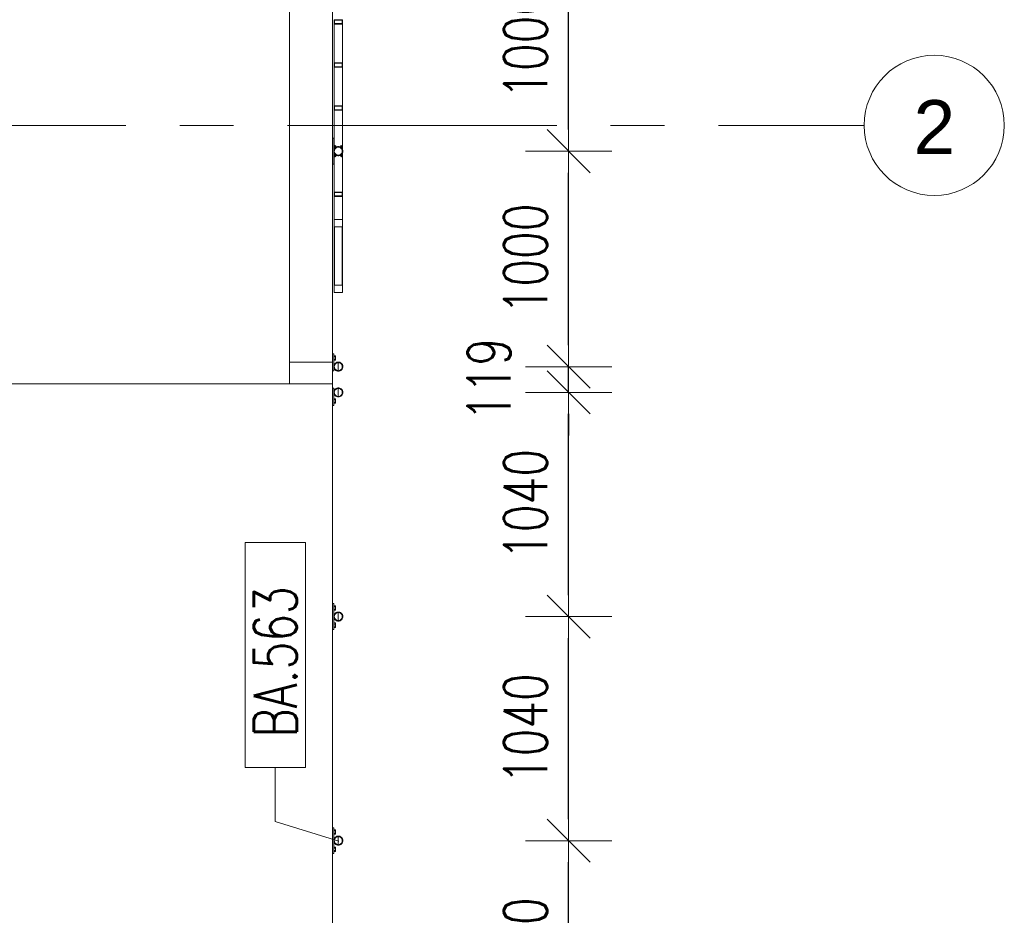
# Model space of a CAD drawing. Header units: millimetres. Extents: x 6807 to 7919, y 15387 to 15883.
# Tile 76 of 120: x 7642 to 7688, y 15550 to 15592. Entities that reach past the tile are written whole.
import ezdxf

# ---------------------------------------------------------------- set-up
doc = ezdxf.new("R2010")
doc.units = ezdxf.units.MM
doc.header["$LTSCALE"] = 10
doc.linetypes.add('MITTE', pattern=[2, 1.25, -0.25, 0.25, -0.25])
doc.layers.get('Defpoints').update_dxf_attribs({"color": 1})
for name, color, linetype, lineweight in [('PS_DIM', 4, 'Continuous', 13), ('PS_Object', 30, 'Continuous', 13), ('PS_Pos', 1, 'Continuous', 15), ('PS_SOLID', 7, 'Continuous', 30)]:
    doc.layers.add(name, color=color, linetype=linetype, lineweight=lineweight)
doc.styles.add('ARIAL', font='arial.ttf')
doc.styles.add('simplex', font='simplex.shx', dxfattribs={"width": 0.75})
doc.dimstyles.new('1_100_PRZ', dxfattribs={"dimtxt": 2, "dimasz": 1, "dimexe": 2, "dimexo": 5, "dimgap": 1, "dimtad": 1, "dimdec": 0, "dimlfac": 100, "dimtxsty": 'simplex', "dimblk": 'dimznak', "dimcen": 2, "dimse1": 1, "dimse2": 1, "dimclrd": 256, "dimclrt": 7, "dimadec": 1, "dimazin": 0, "dimtfac": 1, "dimtdec": 0, "dimtix": 1, "dimtmove": 2, "dimatfit": 3, "dimldrblk": 'dim-grot', "dimfxl": 1, "dimarcsym": 0})

# ---------------------------------------------------------------- blocks, each defined once
blk = doc.blocks.new('dim-grot')
blk.add_hatch(color=256).paths.add_polyline_path([(0, 0), (-2, 0.5), (-2, -0.5)])
blk.add_lwpolyline([(0, 0), (-2, 0.5), (-2, -0.5), (0, 0)])
blk = doc.blocks.new('dimznak')
at = {"color": 0}
for points in [[(0, 2), (0, -2)], [(-2, 0), (2, 0)]]:
    blk.add_lwpolyline(points, dxfattribs=at)
at = {"color": 2}
blk.add_lwpolyline([(1, 1), (-1, -1)], dxfattribs=at)
blk = doc.blocks.new('*D368')
at = {"layer": 'Defpoints', "color": 0, "transparency": 16777216}
for p in [(7656.694, 15575.744, -0.807), (7667.38, 15575.744), (7656.694, 15574.549, -0.807)]:
    blk.add_point(p, dxfattribs=at)
at = {"layer": 'PS_DIM', "lineweight": -2, "transparency": 16777216}
for p, q in [((7667.38, 15576.744), (7667.38, 15577.744)), ((7667.38, 15574.549), (7667.38, 15575.744)), ((7667.38, 15573.549), (7667.38, 15572.549))]:
    blk.add_line(p, q, dxfattribs=at)
for p, rotation in [((7667.38, 15575.744), 270), ((7667.38, 15574.549), 90)]:
    blk.add_blockref('dimznak', p, dxfattribs=dict(at, rotation=rotation))
at = {"layer": 'PS_DIM', "color": 7, "transparency": 16777216, "insert": (7663.686, 15575.147), "char_height": 2, "attachment_point": 5, "rotation": 90, "style": 'simplex'}
blk.add_mtext('119', dxfattribs=at)
blk = doc.blocks.new('*X309')
at = {"color": 1}
for p, q in [((7655.166, 15573.615), (7652.366, 15573.615)), ((7652.366, 15573.615), (7652.366, 15563.172)), ((7655.166, 15563.172), (7655.166, 15573.615)), ((7652.366, 15563.172), (7655.166, 15563.172)), ((7653.766, 15560.672), (7653.766, 15563.172)), ((7656.71, 15559.759), (7653.766, 15560.672))]:
    blk.add_line(p, q, dxfattribs=at)
at = {"color": 30, "style": 'simplex', "width": 0.75}
blk.add_text('BA.563', height=2, rotation=90, dxfattribs=at).set_placement((7654.766, 15564.572))

msp = doc.modelspace()

# ---------------------------------------------------------------- linework, layer by layer
at = {"layer": 'PS_DIM'}
for p, q in [((7656.694, 15575.533, -0.807), (7656.694, 15575.956, -0.807)), ((7656.694, 15574.338, -0.807), (7656.694, 15574.761, -0.807)), ((7656.694, 15563.938, -0.807), (7656.694, 15564.361, -0.807)), ((7656.694, 15553.538, -0.807), (7656.694, 15553.961, -0.807))]:
    msp.add_line(p, q, dxfattribs=at)
at = {"layer": 'PS_Object', "color": 5, "linetype": 'MITTE'}
msp.add_line((6854.332, 15586.942, -0.807), (7681.096, 15586.942, -0.807), dxfattribs=at)
at = {"layer": 'PS_Object', "color": 2}
msp.add_circle((7684.348, 15586.942, -0.807), 3.252, dxfattribs=at)
at = {"layer": 'PS_SOLID', "color": 253, "linetype": 'Continuous', "lineweight": 5}
for p, q in [((7654.422, 15727.447, -0.807), (7654.422, 15575.947, -0.807)), ((7656.422, 15575.947, -0.807), (7656.422, 15727.447, -0.807)), ((7654.422, 15575.947, -0.807), (7656.422, 15575.947, -0.807)), ((7654.422, 15575.947, -0.807), (7654.422, 15574.947, -0.807)), ((7656.422, 15574.947, -0.807), (7656.422, 15575.947, -0.807)), ((7654.422, 15574.947, -0.807), (7626.422, 15574.947, -0.807)), ((7656.422, 15574.947, -0.807), (7654.422, 15574.947, -0.807)), ((7656.422, 15521.947, -0.807), (7656.422, 15574.947, -0.807))]:
    msp.add_line(p, q, dxfattribs=at)
at = {"layer": 'PS_SOLID', "color": 133, "linetype": 'Continuous', "lineweight": 13}
for p, q in [((7656.874, 15591.845, -0.807), (7656.494, 15591.845, -0.807)), ((7656.494, 15591.845, -0.807), (7656.494, 15591.645, -0.807)), ((7656.494, 15591.645, -0.807), (7656.548, 15591.645, -0.807)), ((7656.494, 15591.645, -0.807), (7656.494, 15589.845, -0.807)), ((7656.514, 15591.665, -0.807), (7656.514, 15591.825, -0.807)), ((7656.514, 15591.825, -0.807), (7656.548, 15591.825, -0.807)), ((7656.874, 15591.665, -0.807), (7656.514, 15591.665, -0.807)), ((7656.548, 15591.825, -0.807), (7656.828, 15591.825, -0.807)), ((7656.548, 15591.645, -0.807), (7656.828, 15591.645, -0.807)), ((7656.828, 15591.825, -0.807), (7656.874, 15591.825, -0.807)), ((7656.828, 15591.645, -0.807), (7656.894, 15591.645, -0.807)), ((7656.894, 15591.845, -0.807), (7656.874, 15591.845, -0.807)), ((7656.874, 15591.825, -0.807), (7656.874, 15591.665, -0.807)), ((7656.894, 15591.645, -0.807), (7656.894, 15591.845, -0.807)), ((7656.894, 15589.845, -0.807), (7656.894, 15591.645, -0.807)), ((7656.874, 15589.845, -0.807), (7656.494, 15589.845, -0.807)), ((7656.494, 15589.845, -0.807), (7656.494, 15589.645, -0.807)), ((7656.514, 15589.665, -0.807), (7656.514, 15589.825, -0.807)), ((7656.514, 15589.825, -0.807), (7656.548, 15589.825, -0.807)), ((7656.548, 15589.825, -0.807), (7656.828, 15589.825, -0.807)), ((7656.828, 15589.825, -0.807), (7656.874, 15589.825, -0.807)), ((7656.894, 15589.845, -0.807), (7656.874, 15589.845, -0.807)), ((7656.874, 15589.825, -0.807), (7656.874, 15589.665, -0.807)), ((7656.894, 15589.645, -0.807), (7656.894, 15589.845, -0.807)), ((7656.494, 15589.645, -0.807), (7656.548, 15589.645, -0.807)), ((7656.494, 15589.645, -0.807), (7656.494, 15587.845, -0.807)), ((7656.874, 15589.665, -0.807), (7656.514, 15589.665, -0.807)), ((7656.548, 15589.645, -0.807), (7656.828, 15589.645, -0.807)), ((7656.828, 15589.645, -0.807), (7656.894, 15589.645, -0.807)), ((7656.894, 15587.845, -0.807), (7656.894, 15589.645, -0.807)), ((7656.874, 15587.845, -0.807), (7656.494, 15587.845, -0.807)), ((7656.494, 15587.845, -0.807), (7656.494, 15587.645, -0.807)), ((7656.494, 15587.645, -0.807), (7656.548, 15587.645, -0.807)), ((7656.494, 15587.645, -0.807), (7656.494, 15585.814, -0.807)), ((7656.514, 15587.665, -0.807), (7656.514, 15587.825, -0.807)), ((7656.514, 15587.825, -0.807), (7656.548, 15587.825, -0.807)), ((7656.874, 15587.665, -0.807), (7656.514, 15587.665, -0.807)), ((7656.548, 15587.825, -0.807), (7656.828, 15587.825, -0.807)), ((7656.548, 15587.645, -0.807), (7656.828, 15587.645, -0.807)), ((7656.828, 15587.825, -0.807), (7656.874, 15587.825, -0.807)), ((7656.828, 15587.645, -0.807), (7656.894, 15587.645, -0.807)), ((7656.894, 15587.845, -0.807), (7656.874, 15587.845, -0.807)), ((7656.874, 15587.825, -0.807), (7656.874, 15587.665, -0.807)), ((7656.894, 15587.645, -0.807), (7656.894, 15587.845, -0.807)), ((7656.894, 15585.814, -0.807), (7656.894, 15587.645, -0.807)), ((7656.482, 15586.345, -0.807), (7656.422, 15586.345, -0.807)), ((7656.422, 15586.345, -0.807), (7656.422, 15585.145, -0.807)), ((7656.422, 15586.205, -0.807), (7656.422, 15586.205, -0.807)), ((7656.482, 15586.133, -0.807), (7656.482, 15586.345, -0.807)), ((7656.494, 15586.249, -0.807), (7656.482, 15586.249, -0.807)), ((7656.482, 15586.197, -0.807), (7656.494, 15586.197, -0.807)), ((7656.422, 15586.085, -0.807), (7656.422, 15586.085, -0.807)), ((7656.482, 15585.74, -0.807), (7656.482, 15586.133, -0.807)), ((7656.494, 15586.093, -0.807), (7656.482, 15586.093, -0.807)), ((7656.482, 15586.041, -0.807), (7656.494, 15586.041, -0.807)), ((7656.484, 15585.777, -0.807), (7656.482, 15585.734, -0.807)), ((7656.482, 15585.734, -0.807), (7656.488, 15585.692, -0.807)), ((7656.482, 15585.333, -0.807), (7656.482, 15585.732, -0.807)), ((7656.495, 15585.818, -0.807), (7656.484, 15585.777, -0.807)), ((7656.488, 15585.692, -0.807), (7656.503, 15585.651, -0.807)), ((7656.514, 15585.857, -0.807), (7656.495, 15585.818, -0.807)), ((7656.5, 15585.828, -0.807), (7656.503, 15585.838, -0.807)), ((7656.503, 15585.838, -0.807), (7656.509, 15585.847, -0.807)), ((7656.508, 15585.735, -0.807), (7656.51, 15585.773, -0.807)), ((7656.514, 15585.698, -0.807), (7656.508, 15585.735, -0.807)), ((7656.51, 15585.773, -0.807), (7656.519, 15585.809, -0.807)), ((7656.54, 15585.891, -0.807), (7656.514, 15585.857, -0.807)), ((7656.527, 15585.663, -0.807), (7656.514, 15585.698, -0.807)), ((7656.519, 15585.809, -0.807), (7656.536, 15585.843, -0.807)), ((7656.52, 15585.865, -0.807), (7656.526, 15585.875, -0.807)), ((7656.524, 15585.97, -0.807), (7656.531, 15585.99, -0.807)), ((7656.524, 15585.97, -0.807), (7656.531, 15585.988, -0.807)), ((7656.531, 15585.951, -0.807), (7656.524, 15585.97, -0.807)), ((7656.531, 15585.979, -0.807), (7656.526, 15585.965, -0.807)), ((7656.526, 15585.964, -0.807), (7656.531, 15585.978, -0.807)), ((7656.526, 15585.875, -0.807), (7656.533, 15585.882, -0.807)), ((7656.531, 15585.99, -0.807), (7656.548, 15586, -0.807)), ((7656.531, 15585.988, -0.807), (7656.548, 15585.999, -0.807)), ((7656.548, 15585.989, -0.807), (7656.531, 15585.979, -0.807)), ((7656.531, 15585.978, -0.807), (7656.548, 15585.988, -0.807)), ((7656.548, 15585.941, -0.807), (7656.531, 15585.951, -0.807)), ((7656.536, 15585.843, -0.807), (7656.559, 15585.873, -0.807)), ((7656.572, 15585.919, -0.807), (7656.54, 15585.891, -0.807)), ((7656.548, 15586, -0.807), (7656.569, 15585.996, -0.807)), ((7656.548, 15585.999, -0.807), (7656.569, 15585.995, -0.807)), ((7656.569, 15585.986, -0.807), (7656.548, 15585.989, -0.807)), ((7656.548, 15585.988, -0.807), (7656.569, 15585.984, -0.807)), ((7656.569, 15585.944, -0.807), (7656.548, 15585.941, -0.807)), ((7656.548, 15585.898, -0.807), (7656.555, 15585.906, -0.807)), ((7656.555, 15585.906, -0.807), (7656.564, 15585.912, -0.807)), ((7656.559, 15585.873, -0.807), (7656.587, 15585.898, -0.807)), ((7656.569, 15585.996, -0.807), (7656.582, 15585.981, -0.807)), ((7656.569, 15585.995, -0.807), (7656.582, 15585.979, -0.807)), ((7656.582, 15585.97, -0.807), (7656.569, 15585.986, -0.807)), ((7656.569, 15585.984, -0.807), (7656.582, 15585.969, -0.807)), ((7656.582, 15585.96, -0.807), (7656.569, 15585.944, -0.807)), ((7656.61, 15585.94, -0.807), (7656.572, 15585.919, -0.807)), ((7656.582, 15585.981, -0.807), (7656.582, 15585.96, -0.807)), ((7656.582, 15585.924, -0.807), (7656.591, 15585.93, -0.807)), ((7656.587, 15585.898, -0.807), (7656.62, 15585.916, -0.807)), ((7656.591, 15585.93, -0.807), (7656.601, 15585.934, -0.807)), ((7656.651, 15585.952, -0.807), (7656.61, 15585.94, -0.807)), ((7656.62, 15585.943, -0.807), (7656.63, 15585.947, -0.807)), ((7656.62, 15585.916, -0.807), (7656.656, 15585.927, -0.807)), ((7656.63, 15585.947, -0.807), (7656.641, 15585.949, -0.807)), ((7656.694, 15585.957, -0.807), (7656.651, 15585.952, -0.807)), ((7656.656, 15585.927, -0.807), (7656.694, 15585.931, -0.807)), ((7656.662, 15585.954, -0.807), (7656.672, 15585.956, -0.807)), ((7656.672, 15585.956, -0.807), (7656.683, 15585.956, -0.807)), ((7656.736, 15585.952, -0.807), (7656.694, 15585.957, -0.807)), ((7656.694, 15585.931, -0.807), (7656.731, 15585.927, -0.807)), ((7656.704, 15585.956, -0.807), (7656.715, 15585.956, -0.807)), ((7656.715, 15585.956, -0.807), (7656.726, 15585.954, -0.807)), ((7656.731, 15585.927, -0.807), (7656.767, 15585.916, -0.807)), ((7656.777, 15585.94, -0.807), (7656.736, 15585.952, -0.807)), ((7656.747, 15585.949, -0.807), (7656.757, 15585.947, -0.807)), ((7656.757, 15585.947, -0.807), (7656.767, 15585.943, -0.807)), ((7656.767, 15585.916, -0.807), (7656.8, 15585.898, -0.807)), ((7656.815, 15585.919, -0.807), (7656.777, 15585.94, -0.807)), ((7656.787, 15585.934, -0.807), (7656.796, 15585.93, -0.807)), ((7656.796, 15585.93, -0.807), (7656.805, 15585.924, -0.807)), ((7656.8, 15585.898, -0.807), (7656.828, 15585.873, -0.807)), ((7656.804, 15585.97, -0.807), (7656.811, 15585.99, -0.807)), ((7656.804, 15585.97, -0.807), (7656.811, 15585.988, -0.807)), ((7656.811, 15585.951, -0.807), (7656.804, 15585.97, -0.807)), ((7656.811, 15585.979, -0.807), (7656.806, 15585.965, -0.807)), ((7656.806, 15585.964, -0.807), (7656.811, 15585.978, -0.807)), ((7656.811, 15585.99, -0.807), (7656.828, 15586, -0.807)), ((7656.811, 15585.988, -0.807), (7656.828, 15585.999, -0.807)), ((7656.828, 15585.989, -0.807), (7656.811, 15585.979, -0.807)), ((7656.811, 15585.978, -0.807), (7656.828, 15585.988, -0.807)), ((7656.828, 15585.941, -0.807), (7656.811, 15585.951, -0.807)), ((7656.847, 15585.891, -0.807), (7656.815, 15585.919, -0.807)), ((7656.823, 15585.912, -0.807), (7656.832, 15585.906, -0.807)), ((7656.828, 15586, -0.807), (7656.849, 15585.996, -0.807)), ((7656.828, 15585.999, -0.807), (7656.849, 15585.995, -0.807)), ((7656.849, 15585.986, -0.807), (7656.828, 15585.989, -0.807)), ((7656.828, 15585.988, -0.807), (7656.849, 15585.984, -0.807)), ((7656.849, 15585.944, -0.807), (7656.828, 15585.941, -0.807)), ((7656.828, 15585.873, -0.807), (7656.851, 15585.843, -0.807)), ((7656.832, 15585.906, -0.807), (7656.839, 15585.898, -0.807)), ((7656.873, 15585.857, -0.807), (7656.847, 15585.891, -0.807)), ((7656.849, 15585.996, -0.807), (7656.862, 15585.981, -0.807)), ((7656.849, 15585.995, -0.807), (7656.862, 15585.979, -0.807)), ((7656.862, 15585.97, -0.807), (7656.849, 15585.986, -0.807)), ((7656.849, 15585.984, -0.807), (7656.862, 15585.969, -0.807)), ((7656.862, 15585.96, -0.807), (7656.849, 15585.944, -0.807)), ((7656.851, 15585.843, -0.807), (7656.868, 15585.809, -0.807)), ((7656.854, 15585.882, -0.807), (7656.861, 15585.875, -0.807)), ((7656.861, 15585.875, -0.807), (7656.867, 15585.865, -0.807)), ((7656.874, 15585.698, -0.807), (7656.861, 15585.663, -0.807)), ((7656.862, 15585.981, -0.807), (7656.862, 15585.96, -0.807)), ((7656.868, 15585.809, -0.807), (7656.877, 15585.773, -0.807)), ((7656.892, 15585.818, -0.807), (7656.873, 15585.857, -0.807)), ((7656.879, 15585.735, -0.807), (7656.874, 15585.698, -0.807)), ((7656.877, 15585.773, -0.807), (7656.879, 15585.735, -0.807)), ((7656.878, 15585.847, -0.807), (7656.884, 15585.838, -0.807)), ((7656.884, 15585.838, -0.807), (7656.888, 15585.828, -0.807)), ((7656.884, 15585.651, -0.807), (7656.899, 15585.692, -0.807)), ((7656.903, 15585.777, -0.807), (7656.892, 15585.818, -0.807)), ((7656.899, 15585.692, -0.807), (7656.905, 15585.734, -0.807)), ((7656.905, 15585.734, -0.807), (7656.903, 15585.777, -0.807)), ((7656.422, 15585.405, -0.807), (7656.422, 15585.405, -0.807)), ((7656.422, 15585.285, -0.807), (7656.422, 15585.285, -0.807)), ((7656.494, 15585.449, -0.807), (7656.482, 15585.449, -0.807)), ((7656.482, 15585.397, -0.807), (7656.494, 15585.397, -0.807)), ((7656.482, 15585.145, -0.807), (7656.482, 15585.333, -0.807)), ((7656.494, 15585.293, -0.807), (7656.482, 15585.293, -0.807)), ((7656.482, 15585.241, -0.807), (7656.494, 15585.241, -0.807)), ((7656.495, 15585.671, -0.807), (7656.494, 15585.676, -0.807)), ((7656.494, 15585.676, -0.807), (7656.494, 15583.845, -0.807)), ((7656.5, 15585.662, -0.807), (7656.495, 15585.671, -0.807)), ((7656.503, 15585.651, -0.807), (7656.526, 15585.615, -0.807)), ((7656.514, 15585.633, -0.807), (7656.509, 15585.642, -0.807)), ((7656.52, 15585.624, -0.807), (7656.514, 15585.633, -0.807)), ((7656.524, 15585.531, -0.807), (7656.531, 15585.55, -0.807)), ((7656.524, 15585.531, -0.807), (7656.531, 15585.549, -0.807)), ((7656.531, 15585.512, -0.807), (7656.524, 15585.531, -0.807)), ((7656.526, 15585.615, -0.807), (7656.555, 15585.584, -0.807)), ((7656.531, 15585.54, -0.807), (7656.526, 15585.526, -0.807)), ((7656.526, 15585.525, -0.807), (7656.531, 15585.539, -0.807)), ((7656.547, 15585.631, -0.807), (7656.527, 15585.663, -0.807)), ((7656.531, 15585.55, -0.807), (7656.548, 15585.561, -0.807)), ((7656.531, 15585.549, -0.807), (7656.548, 15585.559, -0.807)), ((7656.548, 15585.55, -0.807), (7656.531, 15585.54, -0.807)), ((7656.531, 15585.539, -0.807), (7656.548, 15585.549, -0.807)), ((7656.548, 15585.502, -0.807), (7656.531, 15585.512, -0.807)), ((7656.54, 15585.599, -0.807), (7656.533, 15585.607, -0.807)), ((7656.548, 15585.592, -0.807), (7656.54, 15585.599, -0.807)), ((7656.572, 15585.604, -0.807), (7656.547, 15585.631, -0.807)), ((7656.548, 15585.561, -0.807), (7656.569, 15585.557, -0.807)), ((7656.548, 15585.559, -0.807), (7656.569, 15585.556, -0.807)), ((7656.569, 15585.546, -0.807), (7656.548, 15585.55, -0.807)), ((7656.548, 15585.549, -0.807), (7656.569, 15585.545, -0.807)), ((7656.569, 15585.505, -0.807), (7656.548, 15585.502, -0.807)), ((7656.555, 15585.584, -0.807), (7656.591, 15585.559, -0.807)), ((7656.572, 15585.571, -0.807), (7656.564, 15585.578, -0.807)), ((7656.569, 15585.557, -0.807), (7656.582, 15585.541, -0.807)), ((7656.569, 15585.556, -0.807), (7656.582, 15585.54, -0.807)), ((7656.582, 15585.531, -0.807), (7656.569, 15585.546, -0.807)), ((7656.569, 15585.545, -0.807), (7656.582, 15585.53, -0.807)), ((7656.582, 15585.521, -0.807), (7656.569, 15585.505, -0.807)), ((7656.603, 15585.582, -0.807), (7656.572, 15585.604, -0.807)), ((7656.582, 15585.566, -0.807), (7656.572, 15585.571, -0.807)), ((7656.582, 15585.541, -0.807), (7656.582, 15585.521, -0.807)), ((7656.591, 15585.559, -0.807), (7656.63, 15585.543, -0.807)), ((7656.61, 15585.55, -0.807), (7656.601, 15585.555, -0.807)), ((7656.638, 15585.567, -0.807), (7656.603, 15585.582, -0.807)), ((7656.62, 15585.547, -0.807), (7656.61, 15585.55, -0.807)), ((7656.63, 15585.543, -0.807), (7656.672, 15585.534, -0.807)), ((7656.675, 15585.56, -0.807), (7656.638, 15585.567, -0.807)), ((7656.651, 15585.537, -0.807), (7656.641, 15585.54, -0.807)), ((7656.662, 15585.536, -0.807), (7656.651, 15585.537, -0.807)), ((7656.672, 15585.534, -0.807), (7656.715, 15585.534, -0.807)), ((7656.712, 15585.56, -0.807), (7656.675, 15585.56, -0.807)), ((7656.694, 15585.533, -0.807), (7656.683, 15585.534, -0.807)), ((7656.704, 15585.534, -0.807), (7656.694, 15585.533, -0.807)), ((7656.749, 15585.567, -0.807), (7656.712, 15585.56, -0.807)), ((7656.715, 15585.534, -0.807), (7656.757, 15585.543, -0.807)), ((7656.736, 15585.537, -0.807), (7656.726, 15585.536, -0.807)), ((7656.747, 15585.54, -0.807), (7656.736, 15585.537, -0.807)), ((7656.784, 15585.582, -0.807), (7656.749, 15585.567, -0.807)), ((7656.757, 15585.543, -0.807), (7656.796, 15585.559, -0.807)), ((7656.777, 15585.55, -0.807), (7656.767, 15585.547, -0.807)), ((7656.787, 15585.555, -0.807), (7656.777, 15585.55, -0.807)), ((7656.815, 15585.604, -0.807), (7656.784, 15585.582, -0.807)), ((7656.796, 15585.559, -0.807), (7656.832, 15585.584, -0.807)), ((7656.804, 15585.531, -0.807), (7656.811, 15585.55, -0.807)), ((7656.804, 15585.531, -0.807), (7656.811, 15585.549, -0.807)), ((7656.811, 15585.512, -0.807), (7656.804, 15585.531, -0.807)), ((7656.815, 15585.571, -0.807), (7656.805, 15585.566, -0.807)), ((7656.811, 15585.54, -0.807), (7656.806, 15585.526, -0.807)), ((7656.806, 15585.525, -0.807), (7656.811, 15585.539, -0.807)), ((7656.811, 15585.55, -0.807), (7656.828, 15585.561, -0.807)), ((7656.811, 15585.549, -0.807), (7656.828, 15585.559, -0.807)), ((7656.828, 15585.55, -0.807), (7656.811, 15585.54, -0.807)), ((7656.811, 15585.539, -0.807), (7656.828, 15585.549, -0.807)), ((7656.828, 15585.502, -0.807), (7656.811, 15585.512, -0.807)), ((7656.841, 15585.631, -0.807), (7656.815, 15585.604, -0.807)), ((7656.823, 15585.578, -0.807), (7656.815, 15585.571, -0.807)), ((7656.828, 15585.561, -0.807), (7656.849, 15585.557, -0.807)), ((7656.828, 15585.559, -0.807), (7656.849, 15585.556, -0.807)), ((7656.849, 15585.546, -0.807), (7656.828, 15585.55, -0.807)), ((7656.828, 15585.549, -0.807), (7656.849, 15585.545, -0.807)), ((7656.849, 15585.505, -0.807), (7656.828, 15585.502, -0.807)), ((7656.832, 15585.584, -0.807), (7656.861, 15585.615, -0.807)), ((7656.847, 15585.599, -0.807), (7656.839, 15585.592, -0.807)), ((7656.861, 15585.663, -0.807), (7656.841, 15585.631, -0.807)), ((7656.854, 15585.607, -0.807), (7656.847, 15585.599, -0.807)), ((7656.849, 15585.557, -0.807), (7656.862, 15585.541, -0.807)), ((7656.849, 15585.556, -0.807), (7656.862, 15585.54, -0.807)), ((7656.862, 15585.531, -0.807), (7656.849, 15585.546, -0.807)), ((7656.849, 15585.545, -0.807), (7656.862, 15585.53, -0.807)), ((7656.862, 15585.521, -0.807), (7656.849, 15585.505, -0.807)), ((7656.861, 15585.615, -0.807), (7656.884, 15585.651, -0.807)), ((7656.862, 15585.541, -0.807), (7656.862, 15585.521, -0.807)), ((7656.873, 15585.633, -0.807), (7656.867, 15585.624, -0.807)), ((7656.878, 15585.642, -0.807), (7656.873, 15585.633, -0.807)), ((7656.892, 15585.671, -0.807), (7656.888, 15585.662, -0.807)), ((7656.894, 15585.676, -0.807), (7656.892, 15585.671, -0.807)), ((7656.894, 15583.845, -0.807), (7656.894, 15585.676, -0.807)), ((7656.422, 15585.145, -0.807), (7656.482, 15585.145, -0.807)), ((7656.525, 15583.845, -0.807), (7656.494, 15583.845, -0.807)), ((7656.494, 15583.845, -0.807), (7656.494, 15583.645, -0.807)), ((7656.494, 15583.645, -0.807), (7656.494, 15582.566, -0.807)), ((7656.494, 15583.645, -0.807), (7656.525, 15583.645, -0.807)), ((7656.514, 15583.665, -0.807), (7656.514, 15583.825, -0.807)), ((7656.514, 15583.825, -0.807), (7656.525, 15583.825, -0.807)), ((7656.525, 15583.665, -0.807), (7656.514, 15583.665, -0.807)), ((7656.531, 15583.845, -0.807), (7656.525, 15583.845, -0.807)), ((7656.525, 15583.825, -0.807), (7656.525, 15583.845, -0.807)), ((7656.525, 15583.825, -0.807), (7656.531, 15583.825, -0.807)), ((7656.531, 15583.665, -0.807), (7656.525, 15583.665, -0.807)), ((7656.525, 15583.645, -0.807), (7656.525, 15583.665, -0.807)), ((7656.525, 15583.645, -0.807), (7656.531, 15583.645, -0.807)), ((7656.548, 15583.845, -0.807), (7656.531, 15583.845, -0.807)), ((7656.531, 15583.825, -0.807), (7656.548, 15583.825, -0.807)), ((7656.548, 15583.665, -0.807), (7656.531, 15583.665, -0.807)), ((7656.531, 15583.645, -0.807), (7656.548, 15583.645, -0.807)), ((7656.569, 15583.845, -0.807), (7656.548, 15583.845, -0.807)), ((7656.548, 15583.825, -0.807), (7656.569, 15583.825, -0.807)), ((7656.569, 15583.665, -0.807), (7656.548, 15583.665, -0.807)), ((7656.548, 15583.645, -0.807), (7656.569, 15583.645, -0.807)), ((7656.582, 15583.845, -0.807), (7656.569, 15583.845, -0.807)), ((7656.569, 15583.825, -0.807), (7656.582, 15583.825, -0.807)), ((7656.582, 15583.665, -0.807), (7656.569, 15583.665, -0.807)), ((7656.569, 15583.645, -0.807), (7656.582, 15583.645, -0.807)), ((7656.805, 15583.845, -0.807), (7656.582, 15583.845, -0.807)), ((7656.582, 15583.845, -0.807), (7656.582, 15583.825, -0.807)), ((7656.582, 15583.825, -0.807), (7656.805, 15583.825, -0.807)), ((7656.805, 15583.665, -0.807), (7656.582, 15583.665, -0.807)), ((7656.582, 15583.665, -0.807), (7656.582, 15583.645, -0.807)), ((7656.582, 15583.645, -0.807), (7656.805, 15583.645, -0.807)), ((7656.811, 15583.845, -0.807), (7656.805, 15583.845, -0.807)), ((7656.805, 15583.825, -0.807), (7656.805, 15583.845, -0.807)), ((7656.805, 15583.825, -0.807), (7656.811, 15583.825, -0.807)), ((7656.811, 15583.665, -0.807), (7656.805, 15583.665, -0.807)), ((7656.805, 15583.645, -0.807), (7656.805, 15583.665, -0.807)), ((7656.805, 15583.645, -0.807), (7656.811, 15583.645, -0.807)), ((7656.828, 15583.845, -0.807), (7656.811, 15583.845, -0.807)), ((7656.811, 15583.825, -0.807), (7656.828, 15583.825, -0.807)), ((7656.828, 15583.665, -0.807), (7656.811, 15583.665, -0.807)), ((7656.811, 15583.645, -0.807), (7656.828, 15583.645, -0.807)), ((7656.849, 15583.845, -0.807), (7656.828, 15583.845, -0.807)), ((7656.828, 15583.825, -0.807), (7656.849, 15583.825, -0.807)), ((7656.849, 15583.665, -0.807), (7656.828, 15583.665, -0.807)), ((7656.828, 15583.645, -0.807), (7656.849, 15583.645, -0.807)), ((7656.862, 15583.845, -0.807), (7656.849, 15583.845, -0.807)), ((7656.849, 15583.825, -0.807), (7656.862, 15583.825, -0.807)), ((7656.862, 15583.665, -0.807), (7656.849, 15583.665, -0.807)), ((7656.849, 15583.645, -0.807), (7656.862, 15583.645, -0.807)), ((7656.894, 15583.845, -0.807), (7656.862, 15583.845, -0.807)), ((7656.862, 15583.845, -0.807), (7656.862, 15583.825, -0.807)), ((7656.862, 15583.825, -0.807), (7656.874, 15583.825, -0.807)), ((7656.874, 15583.665, -0.807), (7656.862, 15583.665, -0.807)), ((7656.862, 15583.665, -0.807), (7656.862, 15583.645, -0.807)), ((7656.862, 15583.645, -0.807), (7656.894, 15583.645, -0.807)), ((7656.874, 15583.825, -0.807), (7656.874, 15583.665, -0.807)), ((7656.894, 15583.645, -0.807), (7656.894, 15583.845, -0.807)), ((7656.894, 15582.566, -0.807), (7656.894, 15583.645, -0.807)), ((7656.494, 15582.566, -0.807), (7656.494, 15579.193, -0.807)), ((7656.494, 15582.566, -0.807), (7656.874, 15582.566, -0.807)), ((7656.874, 15582.566, -0.807), (7656.894, 15582.566, -0.807)), ((7656.894, 15579.193, -0.807), (7656.894, 15582.566, -0.807)), ((7656.514, 15582.228, -0.807), (7656.874, 15582.228, -0.807)), ((7656.514, 15579.53, -0.807), (7656.514, 15582.228, -0.807)), ((7656.874, 15582.228, -0.807), (7656.874, 15579.53, -0.807)), ((7656.548, 15579.53, -0.807), (7656.514, 15579.53, -0.807)), ((7656.828, 15579.53, -0.807), (7656.548, 15579.53, -0.807)), ((7656.874, 15579.53, -0.807), (7656.828, 15579.53, -0.807)), ((7656.494, 15579.193, -0.807), (7656.894, 15579.193, -0.807)), ((7656.482, 15576.345, -0.807), (7656.422, 15576.345, -0.807)), ((7656.422, 15576.345, -0.807), (7656.422, 15575.545, -0.807)), ((7656.422, 15576.205, -0.807), (7656.422, 15576.205, -0.807)), ((7656.482, 15576.133, -0.807), (7656.482, 15576.345, -0.807)), ((7656.557, 15576.249, -0.807), (7656.482, 15576.249, -0.807)), ((7656.482, 15576.197, -0.807), (7656.557, 15576.197, -0.807)), ((7656.482, 15575.757, -0.807), (7656.482, 15576.133, -0.807)), ((7656.557, 15576.093, -0.807), (7656.482, 15576.093, -0.807)), ((7656.557, 15576.197, -0.807), (7656.557, 15576.249, -0.807)), ((7656.557, 15576.093, -0.807), (7656.557, 15576.197, -0.807)), ((7656.557, 15576.041, -0.807), (7656.557, 15576.093, -0.807)), ((7656.422, 15576.085, -0.807), (7656.422, 15576.085, -0.807)), ((7656.482, 15576.041, -0.807), (7656.557, 15576.041, -0.807)), ((7656.488, 15575.798, -0.807), (7656.482, 15575.756, -0.807)), ((7656.482, 15575.756, -0.807), (7656.484, 15575.713, -0.807)), ((7656.482, 15575.545, -0.807), (7656.482, 15575.75, -0.807)), ((7656.484, 15575.713, -0.807), (7656.495, 15575.671, -0.807)), ((7656.503, 15575.838, -0.807), (7656.488, 15575.798, -0.807)), ((7656.495, 15575.671, -0.807), (7656.514, 15575.633, -0.807)), ((7656.526, 15575.875, -0.807), (7656.503, 15575.838, -0.807)), ((7656.508, 15575.754, -0.807), (7656.514, 15575.791, -0.807)), ((7656.51, 15575.717, -0.807), (7656.508, 15575.754, -0.807)), ((7656.519, 15575.68, -0.807), (7656.51, 15575.717, -0.807)), ((7656.514, 15575.791, -0.807), (7656.527, 15575.827, -0.807)), ((7656.514, 15575.633, -0.807), (7656.54, 15575.599, -0.807)), ((7656.536, 15575.646, -0.807), (7656.519, 15575.68, -0.807)), ((7656.555, 15575.906, -0.807), (7656.526, 15575.875, -0.807)), ((7656.527, 15575.827, -0.807), (7656.547, 15575.859, -0.807)), ((7656.559, 15575.617, -0.807), (7656.536, 15575.646, -0.807)), ((7656.547, 15575.859, -0.807), (7656.572, 15575.886, -0.807)), ((7656.591, 15575.93, -0.807), (7656.555, 15575.906, -0.807)), ((7656.572, 15575.886, -0.807), (7656.603, 15575.907, -0.807)), ((7656.63, 15575.947, -0.807), (7656.591, 15575.93, -0.807)), ((7656.603, 15575.907, -0.807), (7656.638, 15575.922, -0.807)), ((7656.672, 15575.956, -0.807), (7656.63, 15575.947, -0.807)), ((7656.638, 15575.922, -0.807), (7656.675, 15575.93, -0.807)), ((7656.712, 15575.956, -0.807), (7656.672, 15575.956, -0.807)), ((7656.675, 15575.93, -0.807), (7656.712, 15575.93, -0.807)), ((7656.715, 15575.956, -0.807), (7656.712, 15575.956, -0.807)), ((7656.712, 15575.93, -0.807), (7656.749, 15575.922, -0.807)), ((7656.757, 15575.947, -0.807), (7656.715, 15575.956, -0.807)), ((7656.749, 15575.922, -0.807), (7656.784, 15575.907, -0.807)), ((7656.796, 15575.93, -0.807), (7656.757, 15575.947, -0.807)), ((7656.784, 15575.907, -0.807), (7656.815, 15575.886, -0.807)), ((7656.832, 15575.906, -0.807), (7656.796, 15575.93, -0.807)), ((7656.815, 15575.886, -0.807), (7656.841, 15575.859, -0.807)), ((7656.851, 15575.646, -0.807), (7656.828, 15575.617, -0.807)), ((7656.861, 15575.875, -0.807), (7656.832, 15575.906, -0.807)), ((7656.841, 15575.859, -0.807), (7656.861, 15575.827, -0.807)), ((7656.847, 15575.599, -0.807), (7656.873, 15575.633, -0.807)), ((7656.868, 15575.68, -0.807), (7656.851, 15575.646, -0.807)), ((7656.884, 15575.838, -0.807), (7656.861, 15575.875, -0.807)), ((7656.861, 15575.827, -0.807), (7656.874, 15575.791, -0.807)), ((7656.877, 15575.717, -0.807), (7656.868, 15575.68, -0.807)), ((7656.873, 15575.633, -0.807), (7656.892, 15575.671, -0.807)), ((7656.874, 15575.791, -0.807), (7656.879, 15575.754, -0.807)), ((7656.879, 15575.754, -0.807), (7656.877, 15575.717, -0.807)), ((7656.899, 15575.798, -0.807), (7656.884, 15575.838, -0.807)), ((7656.892, 15575.671, -0.807), (7656.903, 15575.713, -0.807)), ((7656.905, 15575.756, -0.807), (7656.899, 15575.798, -0.807)), ((7656.903, 15575.713, -0.807), (7656.905, 15575.756, -0.807)), ((7656.422, 15575.545, -0.807), (7656.482, 15575.545, -0.807)), ((7656.54, 15575.599, -0.807), (7656.572, 15575.571, -0.807)), ((7656.587, 15575.592, -0.807), (7656.559, 15575.617, -0.807)), ((7656.572, 15575.571, -0.807), (7656.61, 15575.55, -0.807)), ((7656.62, 15575.574, -0.807), (7656.587, 15575.592, -0.807)), ((7656.61, 15575.55, -0.807), (7656.651, 15575.537, -0.807)), ((7656.656, 15575.563, -0.807), (7656.62, 15575.574, -0.807)), ((7656.651, 15575.537, -0.807), (7656.694, 15575.533, -0.807)), ((7656.694, 15575.559, -0.807), (7656.656, 15575.563, -0.807)), ((7656.731, 15575.563, -0.807), (7656.694, 15575.559, -0.807)), ((7656.694, 15575.533, -0.807), (7656.736, 15575.537, -0.807)), ((7656.767, 15575.574, -0.807), (7656.731, 15575.563, -0.807)), ((7656.736, 15575.537, -0.807), (7656.777, 15575.55, -0.807)), ((7656.8, 15575.592, -0.807), (7656.767, 15575.574, -0.807)), ((7656.777, 15575.55, -0.807), (7656.815, 15575.571, -0.807)), ((7656.828, 15575.617, -0.807), (7656.8, 15575.592, -0.807)), ((7656.815, 15575.571, -0.807), (7656.847, 15575.599, -0.807)), ((7656.482, 15574.75, -0.807), (7656.422, 15574.75, -0.807)), ((7656.422, 15574.75, -0.807), (7656.422, 15573.95, -0.807)), ((7656.482, 15574.563, -0.807), (7656.482, 15574.75, -0.807)), ((7656.591, 15574.735, -0.807), (7656.555, 15574.711, -0.807)), ((7656.63, 15574.752, -0.807), (7656.591, 15574.735, -0.807)), ((7656.603, 15574.713, -0.807), (7656.638, 15574.727, -0.807)), ((7656.672, 15574.761, -0.807), (7656.63, 15574.752, -0.807)), ((7656.638, 15574.727, -0.807), (7656.675, 15574.735, -0.807)), ((7656.712, 15574.761, -0.807), (7656.672, 15574.761, -0.807)), ((7656.675, 15574.735, -0.807), (7656.712, 15574.735, -0.807)), ((7656.715, 15574.761, -0.807), (7656.712, 15574.761, -0.807)), ((7656.712, 15574.735, -0.807), (7656.749, 15574.727, -0.807)), ((7656.757, 15574.752, -0.807), (7656.715, 15574.761, -0.807)), ((7656.749, 15574.727, -0.807), (7656.784, 15574.713, -0.807)), ((7656.796, 15574.735, -0.807), (7656.757, 15574.752, -0.807)), ((7656.832, 15574.711, -0.807), (7656.796, 15574.735, -0.807)), ((7656.488, 15574.603, -0.807), (7656.482, 15574.561, -0.807)), ((7656.482, 15574.561, -0.807), (7656.484, 15574.518, -0.807)), ((7656.482, 15574.138, -0.807), (7656.482, 15574.555, -0.807)), ((7656.484, 15574.518, -0.807), (7656.495, 15574.476, -0.807)), ((7656.503, 15574.643, -0.807), (7656.488, 15574.603, -0.807)), ((7656.495, 15574.476, -0.807), (7656.514, 15574.438, -0.807)), ((7656.526, 15574.68, -0.807), (7656.503, 15574.643, -0.807)), ((7656.508, 15574.559, -0.807), (7656.514, 15574.597, -0.807)), ((7656.51, 15574.522, -0.807), (7656.508, 15574.559, -0.807)), ((7656.519, 15574.485, -0.807), (7656.51, 15574.522, -0.807)), ((7656.514, 15574.597, -0.807), (7656.527, 15574.632, -0.807)), ((7656.514, 15574.438, -0.807), (7656.54, 15574.404, -0.807)), ((7656.536, 15574.452, -0.807), (7656.519, 15574.485, -0.807)), ((7656.555, 15574.711, -0.807), (7656.526, 15574.68, -0.807)), ((7656.527, 15574.632, -0.807), (7656.547, 15574.664, -0.807)), ((7656.559, 15574.422, -0.807), (7656.536, 15574.452, -0.807)), ((7656.54, 15574.404, -0.807), (7656.572, 15574.376, -0.807)), ((7656.547, 15574.664, -0.807), (7656.572, 15574.691, -0.807)), ((7656.587, 15574.397, -0.807), (7656.559, 15574.422, -0.807)), ((7656.572, 15574.691, -0.807), (7656.603, 15574.713, -0.807)), ((7656.572, 15574.376, -0.807), (7656.61, 15574.355, -0.807)), ((7656.62, 15574.379, -0.807), (7656.587, 15574.397, -0.807)), ((7656.61, 15574.355, -0.807), (7656.651, 15574.342, -0.807)), ((7656.656, 15574.368, -0.807), (7656.62, 15574.379, -0.807)), ((7656.651, 15574.342, -0.807), (7656.694, 15574.338, -0.807)), ((7656.694, 15574.364, -0.807), (7656.656, 15574.368, -0.807)), ((7656.731, 15574.368, -0.807), (7656.694, 15574.364, -0.807)), ((7656.694, 15574.338, -0.807), (7656.736, 15574.342, -0.807)), ((7656.767, 15574.379, -0.807), (7656.731, 15574.368, -0.807)), ((7656.736, 15574.342, -0.807), (7656.777, 15574.355, -0.807)), ((7656.8, 15574.397, -0.807), (7656.767, 15574.379, -0.807)), ((7656.777, 15574.355, -0.807), (7656.815, 15574.376, -0.807)), ((7656.784, 15574.713, -0.807), (7656.815, 15574.691, -0.807)), ((7656.828, 15574.422, -0.807), (7656.8, 15574.397, -0.807)), ((7656.815, 15574.691, -0.807), (7656.841, 15574.664, -0.807)), ((7656.815, 15574.376, -0.807), (7656.847, 15574.404, -0.807)), ((7656.851, 15574.452, -0.807), (7656.828, 15574.422, -0.807)), ((7656.861, 15574.68, -0.807), (7656.832, 15574.711, -0.807)), ((7656.841, 15574.664, -0.807), (7656.861, 15574.632, -0.807)), ((7656.847, 15574.404, -0.807), (7656.873, 15574.438, -0.807)), ((7656.868, 15574.485, -0.807), (7656.851, 15574.452, -0.807)), ((7656.884, 15574.643, -0.807), (7656.861, 15574.68, -0.807)), ((7656.861, 15574.632, -0.807), (7656.874, 15574.597, -0.807)), ((7656.877, 15574.522, -0.807), (7656.868, 15574.485, -0.807)), ((7656.873, 15574.438, -0.807), (7656.892, 15574.476, -0.807)), ((7656.874, 15574.597, -0.807), (7656.879, 15574.559, -0.807)), ((7656.879, 15574.559, -0.807), (7656.877, 15574.522, -0.807)), ((7656.899, 15574.603, -0.807), (7656.884, 15574.643, -0.807)), ((7656.892, 15574.476, -0.807), (7656.903, 15574.518, -0.807)), ((7656.905, 15574.561, -0.807), (7656.899, 15574.603, -0.807)), ((7656.903, 15574.518, -0.807), (7656.905, 15574.561, -0.807)), ((7656.422, 15574.21, -0.807), (7656.422, 15574.21, -0.807)), ((7656.422, 15574.091, -0.807), (7656.422, 15574.091, -0.807)), ((7656.422, 15573.95, -0.807), (7656.482, 15573.95, -0.807)), ((7656.557, 15574.254, -0.807), (7656.482, 15574.254, -0.807)), ((7656.482, 15574.202, -0.807), (7656.557, 15574.202, -0.807)), ((7656.482, 15573.95, -0.807), (7656.482, 15574.138, -0.807)), ((7656.557, 15574.098, -0.807), (7656.482, 15574.098, -0.807)), ((7656.482, 15574.046, -0.807), (7656.557, 15574.046, -0.807)), ((7656.557, 15574.202, -0.807), (7656.557, 15574.254, -0.807)), ((7656.557, 15574.098, -0.807), (7656.557, 15574.202, -0.807)), ((7656.557, 15574.046, -0.807), (7656.557, 15574.098, -0.807)), ((7656.482, 15564.75, -0.807), (7656.422, 15564.75, -0.807)), ((7656.422, 15564.75, -0.807), (7656.422, 15563.55, -0.807)), ((7656.482, 15564.538, -0.807), (7656.482, 15564.75, -0.807)), ((7656.422, 15564.61, -0.807), (7656.422, 15564.61, -0.807)), ((7656.422, 15564.491, -0.807), (7656.422, 15564.491, -0.807)), ((7656.557, 15564.654, -0.807), (7656.482, 15564.654, -0.807)), ((7656.482, 15564.602, -0.807), (7656.557, 15564.602, -0.807)), ((7656.482, 15564.163, -0.807), (7656.482, 15564.538, -0.807)), ((7656.557, 15564.498, -0.807), (7656.482, 15564.498, -0.807)), ((7656.482, 15564.446, -0.807), (7656.557, 15564.446, -0.807)), ((7656.503, 15564.243, -0.807), (7656.488, 15564.203, -0.807)), ((7656.526, 15564.28, -0.807), (7656.503, 15564.243, -0.807)), ((7656.514, 15564.197, -0.807), (7656.527, 15564.232, -0.807)), ((7656.555, 15564.311, -0.807), (7656.526, 15564.28, -0.807)), ((7656.527, 15564.232, -0.807), (7656.547, 15564.264, -0.807)), ((7656.547, 15564.264, -0.807), (7656.572, 15564.291, -0.807)), ((7656.591, 15564.335, -0.807), (7656.555, 15564.311, -0.807)), ((7656.557, 15564.602, -0.807), (7656.557, 15564.654, -0.807)), ((7656.557, 15564.498, -0.807), (7656.557, 15564.602, -0.807)), ((7656.557, 15564.446, -0.807), (7656.557, 15564.498, -0.807)), ((7656.572, 15564.291, -0.807), (7656.603, 15564.313, -0.807)), ((7656.63, 15564.352, -0.807), (7656.591, 15564.335, -0.807)), ((7656.603, 15564.313, -0.807), (7656.638, 15564.327, -0.807)), ((7656.672, 15564.361, -0.807), (7656.63, 15564.352, -0.807)), ((7656.638, 15564.327, -0.807), (7656.675, 15564.335, -0.807)), ((7656.712, 15564.361, -0.807), (7656.672, 15564.361, -0.807)), ((7656.675, 15564.335, -0.807), (7656.712, 15564.335, -0.807)), ((7656.715, 15564.361, -0.807), (7656.712, 15564.361, -0.807)), ((7656.712, 15564.335, -0.807), (7656.749, 15564.327, -0.807)), ((7656.757, 15564.352, -0.807), (7656.715, 15564.361, -0.807)), ((7656.749, 15564.327, -0.807), (7656.784, 15564.313, -0.807)), ((7656.796, 15564.335, -0.807), (7656.757, 15564.352, -0.807)), ((7656.784, 15564.313, -0.807), (7656.815, 15564.291, -0.807)), ((7656.832, 15564.311, -0.807), (7656.796, 15564.335, -0.807)), ((7656.815, 15564.291, -0.807), (7656.841, 15564.264, -0.807)), ((7656.861, 15564.28, -0.807), (7656.832, 15564.311, -0.807)), ((7656.841, 15564.264, -0.807), (7656.861, 15564.232, -0.807)), ((7656.884, 15564.243, -0.807), (7656.861, 15564.28, -0.807)), ((7656.861, 15564.232, -0.807), (7656.874, 15564.197, -0.807)), ((7656.899, 15564.203, -0.807), (7656.884, 15564.243, -0.807)), ((7656.422, 15563.81, -0.807), (7656.422, 15563.81, -0.807)), ((7656.488, 15564.203, -0.807), (7656.482, 15564.161, -0.807)), ((7656.482, 15564.161, -0.807), (7656.484, 15564.118, -0.807)), ((7656.482, 15563.738, -0.807), (7656.482, 15564.155, -0.807)), ((7656.557, 15563.854, -0.807), (7656.482, 15563.854, -0.807)), ((7656.482, 15563.802, -0.807), (7656.557, 15563.802, -0.807)), ((7656.484, 15564.118, -0.807), (7656.495, 15564.076, -0.807)), ((7656.495, 15564.076, -0.807), (7656.514, 15564.038, -0.807)), ((7656.508, 15564.159, -0.807), (7656.514, 15564.197, -0.807)), ((7656.51, 15564.122, -0.807), (7656.508, 15564.159, -0.807)), ((7656.519, 15564.085, -0.807), (7656.51, 15564.122, -0.807)), ((7656.514, 15564.038, -0.807), (7656.54, 15564.004, -0.807)), ((7656.536, 15564.052, -0.807), (7656.519, 15564.085, -0.807)), ((7656.559, 15564.022, -0.807), (7656.536, 15564.052, -0.807)), ((7656.54, 15564.004, -0.807), (7656.572, 15563.976, -0.807)), ((7656.557, 15563.802, -0.807), (7656.557, 15563.854, -0.807)), ((7656.557, 15563.698, -0.807), (7656.557, 15563.802, -0.807)), ((7656.587, 15563.997, -0.807), (7656.559, 15564.022, -0.807)), ((7656.572, 15563.976, -0.807), (7656.61, 15563.955, -0.807)), ((7656.62, 15563.979, -0.807), (7656.587, 15563.997, -0.807)), ((7656.61, 15563.955, -0.807), (7656.651, 15563.942, -0.807)), ((7656.656, 15563.968, -0.807), (7656.62, 15563.979, -0.807)), ((7656.651, 15563.942, -0.807), (7656.694, 15563.938, -0.807)), ((7656.694, 15563.964, -0.807), (7656.656, 15563.968, -0.807)), ((7656.731, 15563.968, -0.807), (7656.694, 15563.964, -0.807)), ((7656.694, 15563.938, -0.807), (7656.736, 15563.942, -0.807)), ((7656.767, 15563.979, -0.807), (7656.731, 15563.968, -0.807)), ((7656.736, 15563.942, -0.807), (7656.777, 15563.955, -0.807)), ((7656.8, 15563.997, -0.807), (7656.767, 15563.979, -0.807)), ((7656.777, 15563.955, -0.807), (7656.815, 15563.976, -0.807)), ((7656.828, 15564.022, -0.807), (7656.8, 15563.997, -0.807)), ((7656.815, 15563.976, -0.807), (7656.847, 15564.004, -0.807)), ((7656.851, 15564.052, -0.807), (7656.828, 15564.022, -0.807)), ((7656.847, 15564.004, -0.807), (7656.873, 15564.038, -0.807)), ((7656.868, 15564.085, -0.807), (7656.851, 15564.052, -0.807)), ((7656.877, 15564.122, -0.807), (7656.868, 15564.085, -0.807)), ((7656.873, 15564.038, -0.807), (7656.892, 15564.076, -0.807)), ((7656.874, 15564.197, -0.807), (7656.879, 15564.159, -0.807)), ((7656.879, 15564.159, -0.807), (7656.877, 15564.122, -0.807)), ((7656.892, 15564.076, -0.807), (7656.903, 15564.118, -0.807)), ((7656.905, 15564.161, -0.807), (7656.899, 15564.203, -0.807)), ((7656.903, 15564.118, -0.807), (7656.905, 15564.161, -0.807)), ((7656.422, 15563.691, -0.807), (7656.422, 15563.691, -0.807)), ((7656.422, 15563.55, -0.807), (7656.482, 15563.55, -0.807)), ((7656.482, 15563.55, -0.807), (7656.482, 15563.738, -0.807)), ((7656.557, 15563.698, -0.807), (7656.482, 15563.698, -0.807)), ((7656.482, 15563.646, -0.807), (7656.557, 15563.646, -0.807)), ((7656.557, 15563.646, -0.807), (7656.557, 15563.698, -0.807)), ((7656.482, 15554.35, -0.807), (7656.422, 15554.35, -0.807)), ((7656.422, 15554.35, -0.807), (7656.422, 15553.15, -0.807)), ((7656.422, 15554.21, -0.807), (7656.422, 15554.21, -0.807)), ((7656.482, 15554.138, -0.807), (7656.482, 15554.35, -0.807)), ((7656.557, 15554.254, -0.807), (7656.482, 15554.254, -0.807)), ((7656.482, 15554.202, -0.807), (7656.557, 15554.202, -0.807)), ((7656.557, 15554.202, -0.807), (7656.557, 15554.254, -0.807)), ((7656.557, 15554.098, -0.807), (7656.557, 15554.202, -0.807)), ((7656.422, 15554.091, -0.807), (7656.422, 15554.091, -0.807)), ((7656.482, 15553.763, -0.807), (7656.482, 15554.138, -0.807)), ((7656.557, 15554.098, -0.807), (7656.482, 15554.098, -0.807)), ((7656.482, 15554.046, -0.807), (7656.557, 15554.046, -0.807)), ((7656.488, 15553.803, -0.807), (7656.482, 15553.761, -0.807)), ((7656.482, 15553.761, -0.807), (7656.484, 15553.718, -0.807)), ((7656.482, 15553.338, -0.807), (7656.482, 15553.755, -0.807)), ((7656.484, 15553.718, -0.807), (7656.495, 15553.676, -0.807)), ((7656.503, 15553.843, -0.807), (7656.488, 15553.803, -0.807)), ((7656.526, 15553.88, -0.807), (7656.503, 15553.843, -0.807)), ((7656.508, 15553.759, -0.807), (7656.514, 15553.797, -0.807)), ((7656.51, 15553.722, -0.807), (7656.508, 15553.759, -0.807)), ((7656.519, 15553.685, -0.807), (7656.51, 15553.722, -0.807)), ((7656.514, 15553.797, -0.807), (7656.527, 15553.832, -0.807)), ((7656.555, 15553.911, -0.807), (7656.526, 15553.88, -0.807)), ((7656.527, 15553.832, -0.807), (7656.547, 15553.864, -0.807)), ((7656.547, 15553.864, -0.807), (7656.572, 15553.891, -0.807)), ((7656.591, 15553.935, -0.807), (7656.555, 15553.911, -0.807)), ((7656.557, 15554.046, -0.807), (7656.557, 15554.098, -0.807)), ((7656.572, 15553.891, -0.807), (7656.603, 15553.913, -0.807)), ((7656.63, 15553.952, -0.807), (7656.591, 15553.935, -0.807)), ((7656.603, 15553.913, -0.807), (7656.638, 15553.927, -0.807)), ((7656.672, 15553.961, -0.807), (7656.63, 15553.952, -0.807)), ((7656.638, 15553.927, -0.807), (7656.675, 15553.935, -0.807)), ((7656.712, 15553.961, -0.807), (7656.672, 15553.961, -0.807)), ((7656.675, 15553.935, -0.807), (7656.712, 15553.935, -0.807)), ((7656.715, 15553.961, -0.807), (7656.712, 15553.961, -0.807)), ((7656.712, 15553.935, -0.807), (7656.749, 15553.927, -0.807)), ((7656.757, 15553.952, -0.807), (7656.715, 15553.961, -0.807)), ((7656.749, 15553.927, -0.807), (7656.784, 15553.913, -0.807)), ((7656.796, 15553.935, -0.807), (7656.757, 15553.952, -0.807)), ((7656.784, 15553.913, -0.807), (7656.815, 15553.891, -0.807)), ((7656.832, 15553.911, -0.807), (7656.796, 15553.935, -0.807)), ((7656.815, 15553.891, -0.807), (7656.841, 15553.864, -0.807)), ((7656.861, 15553.88, -0.807), (7656.832, 15553.911, -0.807)), ((7656.841, 15553.864, -0.807), (7656.861, 15553.832, -0.807)), ((7656.884, 15553.843, -0.807), (7656.861, 15553.88, -0.807)), ((7656.861, 15553.832, -0.807), (7656.874, 15553.797, -0.807)), ((7656.877, 15553.722, -0.807), (7656.868, 15553.685, -0.807)), ((7656.874, 15553.797, -0.807), (7656.879, 15553.759, -0.807)), ((7656.879, 15553.759, -0.807), (7656.877, 15553.722, -0.807)), ((7656.899, 15553.803, -0.807), (7656.884, 15553.843, -0.807)), ((7656.892, 15553.676, -0.807), (7656.903, 15553.718, -0.807)), ((7656.905, 15553.761, -0.807), (7656.899, 15553.803, -0.807)), ((7656.903, 15553.718, -0.807), (7656.905, 15553.761, -0.807)), ((7656.422, 15553.41, -0.807), (7656.422, 15553.41, -0.807)), ((7656.422, 15553.291, -0.807), (7656.422, 15553.291, -0.807)), ((7656.557, 15553.454, -0.807), (7656.482, 15553.454, -0.807)), ((7656.482, 15553.402, -0.807), (7656.557, 15553.402, -0.807)), ((7656.482, 15553.15, -0.807), (7656.482, 15553.338, -0.807)), ((7656.557, 15553.298, -0.807), (7656.482, 15553.298, -0.807)), ((7656.482, 15553.246, -0.807), (7656.557, 15553.246, -0.807)), ((7656.495, 15553.676, -0.807), (7656.514, 15553.638, -0.807)), ((7656.514, 15553.638, -0.807), (7656.54, 15553.604, -0.807)), ((7656.536, 15553.652, -0.807), (7656.519, 15553.685, -0.807)), ((7656.559, 15553.622, -0.807), (7656.536, 15553.652, -0.807)), ((7656.54, 15553.604, -0.807), (7656.572, 15553.576, -0.807)), ((7656.557, 15553.402, -0.807), (7656.557, 15553.454, -0.807)), ((7656.557, 15553.298, -0.807), (7656.557, 15553.402, -0.807)), ((7656.557, 15553.246, -0.807), (7656.557, 15553.298, -0.807)), ((7656.587, 15553.597, -0.807), (7656.559, 15553.622, -0.807)), ((7656.572, 15553.576, -0.807), (7656.61, 15553.555, -0.807)), ((7656.62, 15553.579, -0.807), (7656.587, 15553.597, -0.807)), ((7656.61, 15553.555, -0.807), (7656.651, 15553.542, -0.807)), ((7656.656, 15553.568, -0.807), (7656.62, 15553.579, -0.807)), ((7656.651, 15553.542, -0.807), (7656.694, 15553.538, -0.807)), ((7656.694, 15553.564, -0.807), (7656.656, 15553.568, -0.807)), ((7656.731, 15553.568, -0.807), (7656.694, 15553.564, -0.807)), ((7656.694, 15553.538, -0.807), (7656.736, 15553.542, -0.807)), ((7656.767, 15553.579, -0.807), (7656.731, 15553.568, -0.807)), ((7656.736, 15553.542, -0.807), (7656.777, 15553.555, -0.807)), ((7656.8, 15553.597, -0.807), (7656.767, 15553.579, -0.807)), ((7656.777, 15553.555, -0.807), (7656.815, 15553.576, -0.807)), ((7656.828, 15553.622, -0.807), (7656.8, 15553.597, -0.807)), ((7656.815, 15553.576, -0.807), (7656.847, 15553.604, -0.807)), ((7656.851, 15553.652, -0.807), (7656.828, 15553.622, -0.807)), ((7656.847, 15553.604, -0.807), (7656.873, 15553.638, -0.807)), ((7656.868, 15553.685, -0.807), (7656.851, 15553.652, -0.807)), ((7656.873, 15553.638, -0.807), (7656.892, 15553.676, -0.807)), ((7656.422, 15553.15, -0.807), (7656.482, 15553.15, -0.807))]:
    msp.add_line(p, q, dxfattribs=at)
for centre in [(7656.554, 15585.969, -0.807), (7656.554, 15585.959, -0.807), (7656.834, 15585.969, -0.807), (7656.834, 15585.959, -0.807), (7656.554, 15585.53, -0.807), (7656.554, 15585.519, -0.807), (7656.834, 15585.53, -0.807), (7656.834, 15585.519, -0.807)]:
    msp.add_circle(centre, 0.03, dxfattribs=at)

# ---------------------------------------------------------------- block references
at = {"layer": 'PS_Pos'}
msp.add_blockref('*X309', (0, -6.028), dxfattribs=at)

# ---------------------------------------------------------------- texts
at = {"layer": 'PS_Object', "color": 3, "style": 'ARIAL'}
msp.add_text('2', height=2.5, dxfattribs=at).set_placement((7683.382, 15585.612, -0.807))

# ---------------------------------------------------------------- dimensions: what is measured, and where the dimension line sits
at = {"layer": 'PS_DIM'}
for base, p1, p2 in [((7667.38, 15595.745), (7656.422, 15585.745, -0.807), (7656.422, 15595.745, -0.807)), ((7667.38, 15585.745), (7656.694, 15575.744, -0.807), (7656.422, 15585.745, -0.807)), ((7667.38, 15574.549), (7656.694, 15564.149, -0.807), (7656.694, 15574.549, -0.807)), ((7667.38, 15564.149), (7656.694, 15553.749, -0.807), (7656.694, 15564.149, -0.807)), ((7667.38, 15553.749), (7656.694, 15543.349, -0.807), (7656.694, 15553.749, -0.807))]:
    msp.add_linear_dim(base=base, p1=p1, p2=p2, angle=90, dimstyle='1_100_PRZ', dxfattribs=at).render()
dim = msp.add_linear_dim(base=(7667.3798, 15575.7443), p1=(7656.6936, 15574.5494, -0.8072), p2=(7656.6936, 15575.7443, -0.8072), angle=90, dimstyle='1_100_PRZ', dxfattribs=at)
dim.commit()
dim.dimension.update_dxf_attribs({"geometry": '*D368', "text_midpoint": (7663.6857, 15575.1469), "dimtype": 160})

doc.saveas('drawing.dxf')
